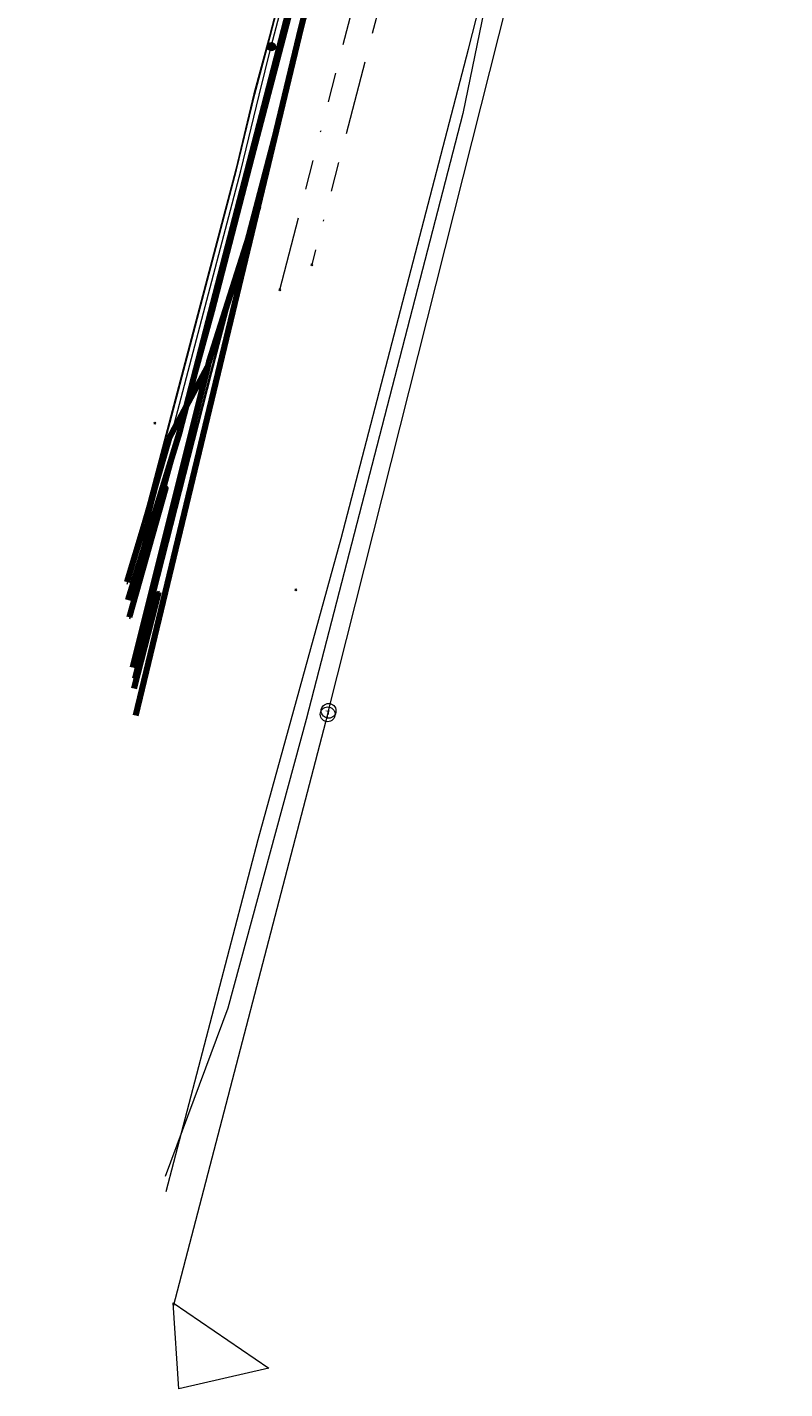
# Model space of a CAD drawing. Header units: metres. Extents: x 102998 to 103836, y 418192 to 419740.
# Tile 1 of 25: x 103265 to 103316, y 418192 to 418284. Entities that reach past the tile are written whole.
import ezdxf
from ezdxf.enums import TextEntityAlignment as Align
from ezdxf.lldxf.tags import DXFTag

# ---------------------------------------------------------------- set-up
doc = ezdxf.new("R2010")
doc.units = ezdxf.units.M
doc.linetypes.add('RI-OVERIG', pattern=[17, 5, -2, 2, -2, 0, -2, 2, -2])
for name, color, linetype, lineweight in [('B-WE-KL-DATA_EUROFIBER NEDERLAND BV-G', 90, 'KL-DATA-N', 18), ('B-WE-KL-DATA_HULPSTUK_EUROFIBER NEDERLAND BV-S @ 0.5', 90, 'Continuous', 25), ('B-WE-KL-DATA_HULPSTUK_KPN BV-S @ 0.5', 90, 'Continuous', 25), ('B-WE-KL-DATA_KABELBED_KPN BV-G', 90, 'Continuous', 100), ('B-WE-KL-DATA_MANTELBUIS_STAAL_125_KPN BV-G', 90, 'Continuous', 100), ('B-WE-KL-DATA_STEDIN NETBEHEER BV-G', 90, 'KL-DATA-N', 18), ('B-WE-KL-ET_MS_13 KV_STEDIN NETBEHEER BV-G', 130, 'KL-MS-N', 18), ('B-WE-KL-ET_MS_HULPSTUK_STEDIN NETBEHEER BV-S @ 0.5', 130, 'Continuous', 25), ('B-WE-KL-GAS_LD_HULPSTUK_STEDIN NETBEHEER BV-S @ 0.5', 50, 'Continuous', 25), ('B-WE-KL-GAS_LD_POLYETHYLEEN PE_160_0.1 BAR_STEDIN NETBEHEER BV-G', 50, 'KL-GAS-LD-N', 18), ('B-WE-KL-OVERIG_HULPSTUK_STADSBEHEER GEMEENTE DORDRECHT-S @ 0.5', 8, 'Continuous', 25), ('B-WE-KL-WATER_ASBESTCEMENT_176_EVIDES INFRA-G', 170, 'KL-WATER-N', 18), ('B-WE-KL-WATER_HULPSTUK_EVIDES INFRA-S @ 0.5', 170, 'Continuous', 25), ('B-WE-OG-INFO_WATERSCHAP HOLLANDSE DELTA-GV', 7, 'Continuous', 18), ('B-WE-RI-VRIJVERVAL_BETON_300_STADSBEHEER GEMEENTE DORDRECHT-G', 210, 'RI-OVERIG', 18), ('B-WE-RI-VRIJVERVAL_POLYVINYLCHLORIDE PVC_315_STADSBEHEER GEMEENTE DORDRECHT-G', 210, 'RI-OVERIG', 18), ('V-WE-KL-DATA_OVERIG_TENNET TSO-G', 90, 'KL-DATA-V', 35)]:
    doc.layers.add(name, color=color, linetype=linetype, lineweight=lineweight)
doc.styles.add('NLCS-ISO', font='NLCS-ISO.ttf')
doc.styles.get("Standard").update_dxf_attribs({"font": 'arial.ttf'})
tags = doc.linetypes.add('KL-DATA-N', pattern='A,4,-1,[101,NLCS.SHX,S=0.5,R=0,X=0,Y=0],-1,4,-1,["D",Standard,S=1,R=0,X=-0.25,Y=-0.5],-1.5', length=12.5).pattern_tags.tags
tags[18] = DXFTag(74, 10)
tags = doc.linetypes.add('KL-DATA-V', pattern='A,2,[24,NLCS.SHX,S=0.5,R=0,X=0,Y=0],2,-1,[101,NLCS.SHX,S=0.5,R=0,X=0,Y=0],-1,2,[24,NLCS.SHX,S=0.5,R=0,X=0,Y=0],2,-1,["D",Standard,S=1,R=0,X=-0.25,Y=-0.5],-1.5', length=12.5).pattern_tags.tags
tags[34] = DXFTag(74, 10)
tags = doc.linetypes.add('KL-GAS-LD-N', pattern='A,4,-1,[69,NLCS.SHX,S=0.5,R=0,X=0,Y=0],-1,4,-1,["L",Standard,S=1,R=0,X=0.25,Y=-0.5],-2', length=13).pattern_tags.tags
tags[18] = DXFTag(74, 10)
tags = doc.linetypes.add('KL-MS-N', pattern='A,4,-1,[103,NLCS.SHX,S=0.75,R=0,X=0,Y=0],-1,4,-1,["M",Standard,S=1,R=0,X=0,Y=-0.5],-2', length=13).pattern_tags.tags
tags[18] = DXFTag(74, 10)
doc.linetypes.add('KL-WATER-N', pattern='A,7,-0.5,[168,NLCS.SHX,S=0.75,R=0,X=0.75,Y=0],-2', length=9.5)

# ---------------------------------------------------------------- blocks, each defined once
blk = doc.blocks.new('SKL-WTB_HULP_T STUK-SO')
at = {"color": 0, "linetype": 'ByBlock', "lineweight": 18}
blk.add_circle((0, 0), 1, dxfattribs=at)
at = {"color": 0, "linetype": 'ByBlock', "lineweight": -2, "style": 'NLCS-ISO'}
blk.add_text('T', height=1, dxfattribs=at).set_placement((0, 0), align=Align.MIDDLE_CENTER)
at = {"color": 0, "linetype": 'ByBlock', "lineweight": 18, "style": 'NLCS-ISO', "flags": 1}
for tag, p in [('TYPE', (1.5, 0)), ('LABEL', (1.5, -1.5)), ('OMSCHRIJVING', (1.5, -3))]:
    blk.add_attdef(tag, p, '', height=1, dxfattribs=at)
blk = doc.blocks.new('SKL-WTB_HULP_MOF-SO')
at = {"linetype": 'ByBlock', "lineweight": 18}
h = blk.add_hatch(color=0, dxfattribs=at)
h.dxf.hatch_style = 1
h.paths.add_polyline_path([(-0.5625, 0, 1), (0.5625, 0, 1)])
at = {"color": 0, "linetype": 'ByBlock', "lineweight": 18}
blk.add_circle((0, 0), 0.5625, dxfattribs=at)
at = {"color": 0, "linetype": 'ByBlock', "lineweight": 18, "style": 'NLCS-ISO', "flags": 1}
for tag, p in [('TYPE', (1.5, 0)), ('LABEL', (1.5, -1.5)), ('OMSCHRIJVING', (1.5, -3))]:
    blk.add_attdef(tag, p, '', height=1, dxfattribs=at)
blk = doc.blocks.new('SKL-WTB_HULP_OVERIG-SO')
at = {"color": 0, "linetype": 'ByBlock', "lineweight": 18}
for points in [[(-0.14, 0.14), (0.14, -0.14)], [(0.14, 0.14), (-0.14, -0.14)]]:
    blk.add_lwpolyline(points, dxfattribs=at)
at = {"color": 0, "linetype": 'ByBlock', "lineweight": 18, "style": 'NLCS-ISO', "flags": 1}
for tag, p in [('TYPE', (1.5, 0)), ('LABEL', (1.5, -1.5)), ('OMSCHRIJVING', (1.5, -3))]:
    blk.add_attdef(tag, p, '', height=1, dxfattribs=at)

msp = doc.modelspace()

# ---------------------------------------------------------------- linework, layer by layer
at = {"layer": 'B-WE-KL-DATA_EUROFIBER NEDERLAND BV-G', "flags": 128}
for points in [[(103331.9, 418476.1), (103329.2, 418465.8), (103328, 418459.8), (103326.8, 418454.8), (103326.7, 418453.8), (103327.7, 418452.5), (103334, 418445), (103336.4, 418442.2), (103343.7, 418432.1), (103346.7, 418426.8), (103348.4, 418419.9), (103349.2, 418413.4), (103350.9, 418404.2), (103349.9, 418396.8), (103347.7, 418391.1), (103344.6, 418386), (103338.9, 418380.7), (103335.6, 418377.7), (103329.8, 418374.5), (103323.9, 418369.6), (103322.3, 418366.7), (103318.9, 418357.2), (103315.7, 418347), (103314.2, 418345.8), (103299.2, 418350.1), (103289.6, 418311.8), (103285.9, 418296.5), (103283.1, 418286.8), (103277.4, 418264.7), (103271.8, 418244.3), (103271.682, 418243.919)], [(103297.785, 418344.404), (103289.565, 418311.789), (103285.907, 418296.46), (103283.146, 418286.828), (103277.365, 418264.732), (103271.758, 418244.335), (103271.673, 418244.053)], [(103297.8, 418344.4), (103289.6, 418311.8), (103285.9, 418296.5), (103283.1, 418286.8), (103277.4, 418264.7), (103271.8, 418244.3), (103271.682, 418243.919)], [(103297.8, 418344.4), (103289.6, 418311.8), (103285.9, 418296.5), (103283.1, 418286.8), (103277.4, 418264.7), (103271.8, 418244.3), (103271.682, 418243.919)], [(103297.8, 418344.4), (103289.6, 418311.8), (103285.9, 418296.5), (103283.1, 418286.8), (103277.4, 418264.7), (103271.8, 418244.3), (103271.682, 418243.919)]]:
    msp.add_lwpolyline(points, dxfattribs=at)
at = {"layer": 'B-WE-KL-DATA_KABELBED_KPN BV-G', "flags": 128}
for points in [[(103273.936, 418252.844), (103275.08, 418256.567), (103275.527, 418258.294), (103294.721, 418332.446)], [(103280.363, 418271.749), (103283.27, 418283.82), (103295.841, 418332.253)], [(103272.097, 418237.419), (103280.363, 418271.749)], [(103280.363, 418271.75), (103277.036, 418261.299), (103276.943, 418260.926)], [(103271.52, 418246.458), (103272.713, 418250.399), (103274.382, 418256.165), (103275.527, 418258.294), (103276.943, 418260.927)], [(103276.943, 418260.926), (103271.889, 418240.678)], [(103272.713, 418250.399), (103274.382, 418256.165)], [(103271.598, 418245.235), (103273.936, 418252.844)], [(103271.672, 418244.074), (103274.142, 418252.777), (103273.936, 418252.844)], [(103273.64, 418245.755), (103271.98, 418239.256)]]:
    msp.add_lwpolyline(points, dxfattribs=at)
at = {"layer": 'B-WE-KL-DATA_MANTELBUIS_STAAL_125_KPN BV-G', "flags": 128}
msp.add_lwpolyline([(103272.713, 418250.399), (103274.382, 418256.165)], dxfattribs=at)
at = {"layer": 'B-WE-KL-DATA_STEDIN NETBEHEER BV-G', "flags": 128}
msp.add_lwpolyline([(103269.867, 418406.675), (103269.879, 418406.541), (103274.714, 418388.146), (103275.31, 418387.38), (103276.075, 418386.579), (103276.679, 418386.466), (103277.537, 418386.729), (103278.689, 418387.189), (103280.73, 418387.949), (103281.29, 418388.023), (103282.486, 418387.816), (103283.762, 418386.99), (103284.886, 418385.491), (103285.778, 418383.877), (103286.353, 418382.704), (103287.374, 418381.523), (103290.804, 418377.97), (103293.643, 418374.026), (103296.073, 418369.825), (103297.558, 418366.05), (103298.63, 418361.576), (103298.796, 418357.202), (103297.687, 418348.044), (103296.203, 418341.66), (103286.99, 418305.867), (103281.12, 418283.261), (103280.079, 418279.378), (103278.853, 418274.269), (103272.41, 418249.798), (103271.52, 418246.444)], dxfattribs=at)
at = {"layer": 'B-WE-KL-ET_MS_13 KV_STEDIN NETBEHEER BV-G', "flags": 128}
for points in [[(103281.247, 418282.562), (103287.329, 418305.779), (103296.544, 418341.577), (103298.031, 418347.983), (103299.146, 418357.187), (103298.978, 418361.624), (103297.893, 418366.156), (103296.389, 418369.978), (103293.937, 418374.217), (103291.072, 418378.194), (103287.632, 418381.76), (103286.647, 418382.898), (103286.088, 418384.039), (103285.18, 418385.681), (103284.005, 418387.249), (103282.617, 418388.15), (103281.297, 418388.377), (103280.645, 418388.291), (103278.563, 418387.516), (103277.42, 418387.059), (103276.658, 418386.826), (103276.25, 418386.902), (103275.576, 418387.609), (103275.035, 418388.304), (103270.224, 418406.604), (103269.983, 418409.548), (103270.28, 418410.632), (103270.628, 418412.379)], [(103271.53, 418246.288), (103272.458, 418249.785), (103278.901, 418274.257), (103280.127, 418279.366), (103281.168, 418283.248), (103287.038, 418305.854), (103296.252, 418341.648), (103297.736, 418348.035), (103298.846, 418357.2), (103298.68, 418361.583), (103297.606, 418366.065), (103296.118, 418369.847), (103293.685, 418374.053), (103290.842, 418378.002), (103287.411, 418381.557), (103286.395, 418382.732), (103285.822, 418383.9), (103284.928, 418385.518), (103283.797, 418387.027), (103282.505, 418387.864), (103281.291, 418388.074), (103280.718, 418387.998), (103278.671, 418387.236), (103277.52, 418386.776), (103276.676, 418386.517), (103276.1, 418386.625), (103275.348, 418387.413), (103274.76, 418388.169), (103269.927, 418406.554), (103269.153, 418407.295), (103268.534, 418407.723), (103267.525, 418407.534), (103264.779, 418406.604)], [(103274.149, 418205.322), (103280.355, 418229.065), (103285.971, 418249.368), (103294.55, 418282.391), (103301.399, 418309.172), (103308.278, 418335.918)], [(103271.591, 418245.345), (103272.748, 418249.708), (103279.192, 418274.183), (103280.419, 418279.295), (103281.247, 418282.562)]]:
    msp.add_lwpolyline(points, dxfattribs=at)
at = {"layer": 'B-WE-KL-GAS_LD_POLYETHYLEEN PE_160_0.1 BAR_STEDIN NETBEHEER BV-G', "flags": 128}
for points in [[(103285.112, 418237.745), (103306.295, 418321.72), (103308.448, 418334.3), (103308.749, 418335.525), (103308.989, 418336.159), (103309.67, 418337.807)], [(103285.053, 418237.509), (103285.112, 418237.745)], [(103285.053, 418237.509), (103285.112, 418237.745)], [(103274.644, 418197.576), (103285.053, 418237.509)]]:
    msp.add_lwpolyline(points, dxfattribs=at)
at = {"layer": 'B-WE-KL-WATER_ASBESTCEMENT_176_EVIDES INFRA-G', "flags": 128}
msp.add_lwpolyline([(103304.725, 418329.326), (103294.17, 418278.047), (103283.605, 418237.153), (103278.322, 418217.687), (103274.085, 418206.317)], dxfattribs=at)
at = {"layer": 'B-WE-OG-INFO_WATERSCHAP HOLLANDSE DELTA-GV', "flags": 128}
msp.add_lwpolyline([(103281.079, 418193.388), (103275, 418192), (103274.63, 418197.79)], close=True, dxfattribs=at)
at = {"layer": 'B-WE-RI-VRIJVERVAL_BETON_300_STADSBEHEER GEMEENTE DORDRECHT-G', "flags": 128}
msp.add_lwpolyline([(103281.823, 418266.161), (103297.764, 418327.788)], dxfattribs=at)
at = {"layer": 'B-WE-RI-VRIJVERVAL_POLYVINYLCHLORIDE PVC_315_STADSBEHEER GEMEENTE DORDRECHT-G', "flags": 128}
msp.add_lwpolyline([(103300.516, 418331.156), (103283.978, 418267.84)], dxfattribs=at)
at = {"layer": 'V-WE-KL-DATA_OVERIG_TENNET TSO-G', "flags": 128}
msp.add_lwpolyline([(103298.97, 418343.688), (103277.191, 418260.592), (103271.936, 418239.939)], dxfattribs=at)

# ---------------------------------------------------------------- block references
at = {"layer": 'B-WE-KL-DATA_HULPSTUK_EUROFIBER NEDERLAND BV-S @ 0.5', "xscale": 0.5, "yscale": 0.5, "zscale": 0.5}
msp.add_blockref('SKL-WTB_HULP_OVERIG-SO', (103273.397, 418257.152), dxfattribs=at)
at = {"layer": 'B-WE-KL-DATA_HULPSTUK_KPN BV-S @ 0.5', "xscale": 0.5, "yscale": 0.5, "zscale": 0.5}
for p in [(103280.363, 418271.75), (103280.363, 418271.749), (103280.363, 418271.749), (103276.943, 418260.927), (103276.943, 418260.926), (103276.943, 418260.926), (103273.936, 418252.844), (103273.936, 418252.844), (103273.936, 418252.844), (103273.64, 418245.755)]:
    msp.add_blockref('SKL-WTB_HULP_OVERIG-SO', p, dxfattribs=at)
at = {"layer": 'B-WE-KL-ET_MS_HULPSTUK_STEDIN NETBEHEER BV-S @ 0.5', "xscale": 0.5, "yscale": 0.5, "zscale": 0.5}
msp.add_blockref('SKL-WTB_HULP_MOF-SO', (103281.247, 418282.562), dxfattribs=at)
at = {"layer": 'B-WE-KL-GAS_LD_HULPSTUK_STEDIN NETBEHEER BV-S @ 0.5', "xscale": 0.5, "yscale": 0.5, "zscale": 0.5}
for p in [(103285.053, 418237.509), (103285.112, 418237.745)]:
    msp.add_blockref('SKL-WTB_HULP_T STUK-SO', p, dxfattribs=at)
at = {"layer": 'B-WE-KL-OVERIG_HULPSTUK_STADSBEHEER GEMEENTE DORDRECHT-S @ 0.5', "xscale": 0.5, "yscale": 0.5, "zscale": 0.5}
for p in [(103283.978, 418267.84), (103281.823, 418266.161)]:
    msp.add_blockref('SKL-WTB_HULP_OVERIG-SO', p, dxfattribs=at)
at = {"layer": 'B-WE-KL-WATER_HULPSTUK_EVIDES INFRA-S @ 0.5', "xscale": 0.5, "yscale": 0.5, "zscale": 0.5}
msp.add_blockref('SKL-WTB_HULP_OVERIG-SO', (103282.897, 418245.903), dxfattribs=at)

doc.saveas('drawing.dxf')
